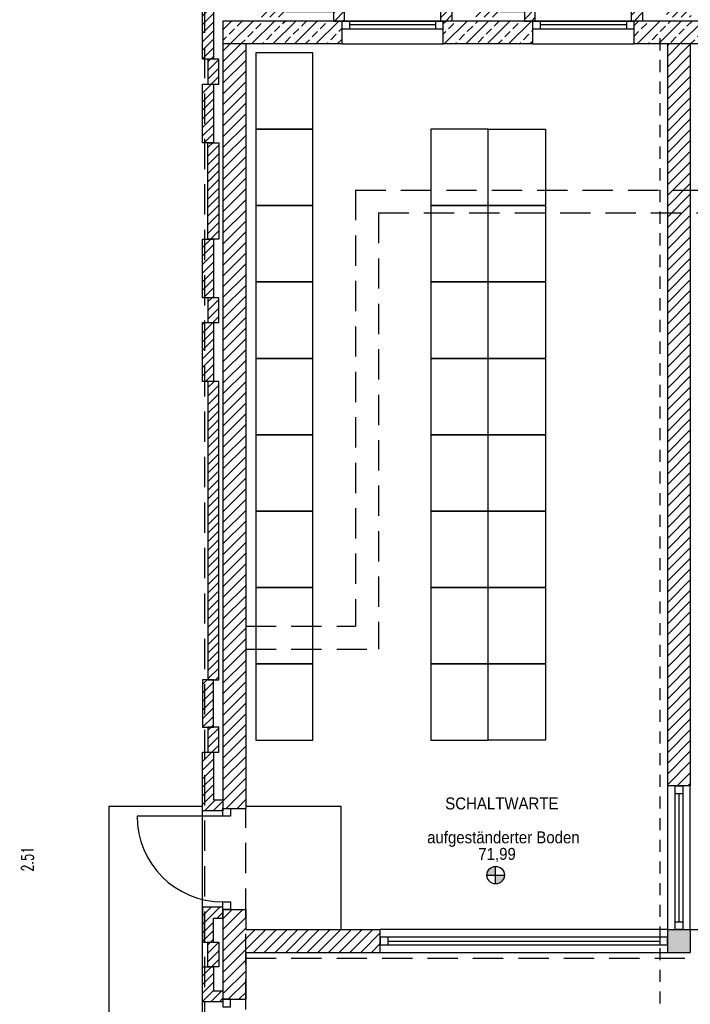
# Model space of a CAD drawing. Header units: metres. Extents: x -5 to 93, y -48 to 79.
# Tile 45 of 91: x 64 to 71, y 17 to 28. Entities that reach past the tile are written whole.
import ezdxf
from ezdxf.enums import TextEntityAlignment as Align

# ---------------------------------------------------------------- set-up
doc = ezdxf.new("R2010")
doc.units = ezdxf.units.M
doc.header["$LTSCALE"] = 0.05
doc.linetypes.add('VERDECKT', pattern=[9.525, 6.35, -3.175])
doc.linetypes.add('VERDECKT2', pattern=[4.7625, 3.175, -1.5875])
for name, color, linetype in [('A_Ansicht', 2, 'Continuous'), ('A_Bemassung', 7, 'Continuous'), ('A_FENSTER_TUER', 7, 'Continuous'), ('A_Schnitt', 1, 'Continuous'), ('A_Schnitt-Mauerwerk', 1, 'Continuous'), ('A_Schraffur', 9, 'Continuous'), ('A_Text', 5, 'Continuous'), ('A_Treppe', 5, 'Continuous'), ('A_Unsichtbar', 7, 'VERDECKT'), ('A_Unsichtbar-über', 253, 'VERDECKT')]:
    doc.layers.add(name, color=color, linetype=linetype)
doc.styles.add('Arial', font='arial.ttf', dxfattribs={"width": 0.9})
doc.styles.add('SIMPLEX7', font='SIMPLEXD', dxfattribs={"width": 0.7})
pattern_1 = [(45, (60.51569, 1.5344), (-0.04490128, 0.04490128), [])]
pattern_2 = [(45, (60.51569, 1.5344), (-0.0561266, 0.0561266), [])]
pattern_3 = [(45, (60.51569, 1.5344), (-0.1122532, 0.1122532), []), (45, (60.62794, 1.5344), (-0.1122532, 0.1122532), [0.079375, -0.0396875])]

msp = doc.modelspace()

# ---------------------------------------------------------------- hatches: boundary and pattern name
at = {"layer": 'A_Schraffur'}
h = msp.add_hatch(dxfattribs=at)
h.set_pattern_fill('ANSI31', color=256, scale=0.02, style=0)
h.set_pattern_definition(pattern_1)
h.paths.add_polyline_path([(66.1043, 19.8595), (65.9893, 19.8595), (65.9893, 19.2445), (66.2043, 19.2445), (66.2043, 19.3595), (66.1043, 19.3595)])
h.paths.add_polyline_path([(66.1043, 20.617), (66.0468, 20.617), (65.9893, 20.617), (65.9893, 20.1195), (66.1043, 20.1195)])
h.paths.add_polyline_path([(66.1618, 20.1195), (66.0468, 20.1195), (66.0468, 19.8595), (66.1043, 19.8595), (66.1618, 19.8595)])
h.paths.add_polyline_path([(66.1618, 23.7445), (66.0468, 23.7445), (66.0468, 20.617), (66.1618, 20.617)])
h.paths.add_polyline_path([(66.1043, 24.3595), (66.0468, 24.3595), (65.9893, 24.3595), (65.9893, 23.7445), (66.1043, 23.7445)])
h.paths.add_polyline_path([(66.1618, 24.6195), (66.0468, 24.6195), (66.0468, 24.3595), (66.1618, 24.3595)])
h.paths.add_polyline_path([(66.1043, 25.2345), (66.0468, 25.2345), (65.9893, 25.2345), (65.9893, 24.6195), (66.1043, 24.6195)])
h.paths.add_polyline_path([(66.1618, 26.2445), (66.0468, 26.2445), (66.0468, 25.2345), (66.1618, 25.2345)])
h.paths.add_polyline_path([(66.1043, 26.8595), (66.0468, 26.8595), (65.9893, 26.8595), (65.9893, 26.2445), (66.1043, 26.2445)])
h.paths.add_polyline_path([(66.1618, 27.1195), (66.0468, 27.1195), (66.0468, 26.8595), (66.1618, 26.8595)])
h.paths.add_polyline_path([(66.1043, 27.7345), (65.9893, 27.7345), (65.9893, 27.1195), (66.1043, 27.1195)])
h.paths.add_polyline_path([(66.6043, 27.7345), (66.1068, 27.7345), (66.1068, 27.6195), (66.6043, 27.6195)])
h.paths.add_polyline_path([(66.8643, 27.677), (66.6043, 27.677), (66.6043, 27.6195), (66.6043, 27.562), (66.8643, 27.562)])
h.paths.add_polyline_path([(67.4793, 27.7345), (66.8643, 27.7345), (66.8643, 27.6195), (67.3643, 27.6195), (67.3643, 27.5195), (67.4793, 27.5195)])
h = msp.add_hatch(dxfattribs=at)
h.set_pattern_fill('ANSI31', color=256, scale=0.02, style=0)
h.set_pattern_definition(pattern_1)
h.paths.add_polyline_path([(73.4793, 27.7345), (73.1143, 27.7345), (73.1143, 27.6195), (73.3643, 27.6195), (73.3643, 27.2795), (73.4793, 27.2795)])
h.paths.add_polyline_path([(73.1143, 27.677), (72.8543, 27.677), (72.8543, 27.562), (73.1143, 27.562)])
h.paths.add_polyline_path([(72.8543, 27.677), (72.8543, 27.7345), (72.4893, 27.7345), (72.4893, 27.5195), (72.6043, 27.5195), (72.6043, 27.6195), (72.8543, 27.6195)])
h.paths.add_polyline_path([(71.4793, 27.7345), (71.1143, 27.7345), (71.1143, 27.6195), (71.3643, 27.6195), (71.3643, 27.5195), (71.4793, 27.5195)])
h.paths.add_polyline_path([(71.1143, 27.677), (70.8543, 27.677), (70.8543, 27.562), (71.1143, 27.562)])
h.paths.add_polyline_path([(70.8543, 27.677), (70.8543, 27.7345), (70.4893, 27.7345), (70.4893, 27.5195), (70.6043, 27.5195), (70.6043, 27.6195), (70.8543, 27.6195)])
h.paths.add_polyline_path([(69.4793, 27.7345), (69.1143, 27.7345), (69.1143, 27.6195), (69.3643, 27.6195), (69.3643, 27.5195), (69.4793, 27.5195)])
h.paths.add_polyline_path([(69.1143, 27.677), (68.8543, 27.677), (68.8543, 27.562), (69.1143, 27.562)])
h.paths.add_polyline_path([(68.8543, 27.677), (68.8543, 27.7345), (68.4893, 27.7345), (68.4893, 27.5195), (68.6043, 27.5195), (68.6043, 27.6195), (68.8543, 27.6195)])
h = msp.add_hatch(dxfattribs=at)
h.set_pattern_fill('ANSI33', color=256, scale=0.025, style=0)
h.set_pattern_definition(pattern_3)
h.paths.add_polyline_path([(73.3443, 27.2795), (73.3443, 27.5195), (72.5143, 27.5195), (72.5143, 27.2795)])
h.paths.add_polyline_path([(70.5143, 27.5195), (70.5143, 27.2795), (71.4543, 27.2795), (71.4543, 27.5195), (71.3643, 27.5195)])
h.paths.add_polyline_path([(68.5143, 27.5195), (68.5143, 27.2795), (69.4543, 27.2795), (69.4543, 27.5195), (69.3643, 27.5195)])
h.paths.add_polyline_path([(67.4543, 27.2795), (67.4543, 27.5195), (67.3643, 27.5195), (66.2043, 27.5195), (66.2043, 27.2795)])
h = msp.add_hatch(dxfattribs=at)
h.set_pattern_fill('ANSI31', color=256, scale=0.025, style=0)
h.set_pattern_definition(pattern_2)
h.paths.add_polyline_path([(71.1043, 27.2795), (70.8643, 27.2795), (70.8643, 19.5095), (71.1043, 19.5095)])
h.paths.add_polyline_path([(66.4443, 27.2795), (66.2043, 27.2795), (66.2043, 19.2695), (66.4443, 19.2695)])
h = msp.add_hatch(dxfattribs=at)
h.set_pattern_fill('ANSI33', color=256, scale=0.025, style=0)
h.set_pattern_definition(pattern_3)
h.paths.add_polyline_path([(70.8643, 17.9995), (70.8643, 17.7595), (71.1043, 17.7595), (71.1043, 17.9995)])
h.paths.add_polyline_path([(74.4743, 17.9995), (74.4743, 17.6995), (74.8743, 17.6995), (74.8743, 17.9995)])
h.paths.add_polyline_path([(78.2443, 17.9995), (78.2443, 17.6995), (78.6443, 17.6995), (78.6443, 17.9995)])
h.paths.add_polyline_path([(82.7843, 17.9995), (82.7843, 17.6995), (83.1843, 17.6995), (83.1843, 17.9995)])
h.paths.add_polyline_path([(87.7643, 18.2095), (87.5243, 18.2095), (87.5243, 17.2695), (87.7643, 17.2695), (87.7643, 17.3595)])
h.paths.add_polyline_path([(87.5243, 19.2695), (87.7643, 19.2695), (87.7643, 19.3595), (87.7643, 20.7095), (87.5243, 20.7095)])
h.paths.add_polyline_path([(87.7643, 16.2095), (87.5243, 16.2095), (87.5243, 14.7695), (87.7643, 14.7695), (87.7643, 14.8595)])
h = msp.add_hatch(dxfattribs=at)
h.set_pattern_fill('ANSI31', color=256, scale=0.02, style=0)
h.set_pattern_definition(pattern_1)
h.paths.add_polyline_path([(66.2043, 18.2345), (65.9893, 18.2345), (65.9893, 17.8695), (66.1043, 17.8695), (66.1043, 18.1195), (66.2043, 18.1195)])
h.paths.add_polyline_path([(66.1618, 17.8695), (66.0468, 17.8695), (66.0468, 17.6095), (66.1618, 17.6095)])
h.paths.add_polyline_path([(66.2043, 17.2445), (66.2043, 17.3595), (66.1043, 17.3595), (66.1043, 17.6095), (65.9893, 17.6095), (65.9893, 17.2445)])
h = msp.add_hatch(dxfattribs=at)
h.set_pattern_fill('ANSI31', color=256, scale=0.025, style=0)
h.set_pattern_definition(pattern_2)
h.paths.add_polyline_path([(66.4443, 17.7595), (67.8543, 17.7595), (67.8543, 17.9995), (66.4443, 17.9995), (66.4443, 18.2095), (66.2043, 18.2095), (66.2043, 18.1195), (66.2043, 17.2695), (66.4443, 17.2695)])
at = {"layer": 'A_Text'}
h = msp.add_hatch(color=256, dxfattribs=at)
h.paths.add_polyline_path([(68.9714, 18.5708), (69.0631, 18.5708), (69.0631, 18.6624, 0.4142136)])
h.paths.add_polyline_path([(69.0631, 18.5708), (69.0631, 18.4791, 0.4142136), (69.1548, 18.5708)])

# ---------------------------------------------------------------- linework, layer by layer
at = {"layer": 'A_Ansicht'}
for p, q in [((67.4543, 27.5195), (68.5143, 27.5195)), ((69.4543, 27.5195), (70.5143, 27.5195)), ((67.4543, 27.2795), (68.5143, 27.2795)), ((69.4543, 27.2795), (70.5143, 27.2795)), ((70.8643, 19.5095), (70.8643, 17.9995)), ((71.1043, 17.9995), (71.1043, 19.5095)), ((70.8643, 17.9995), (67.8543, 17.9995)), ((71.1043, 17.9995), (87.5243, 17.9995)), ((67.8543, 17.7595), (70.8643, 17.7595))]:
    msp.add_line(p, q, dxfattribs=at)
msp.add_lwpolyline([(65.0093, 16.1895), (65.9893, 16.1895), (65.9893, 19.2895), (65.0093, 19.2895)], close=True, dxfattribs=at)
msp.add_lwpolyline([(66.4443, 18.2095), (66.4443, 17.9995), (67.4443, 17.9995), (67.4443, 19.2895), (66.4443, 19.2895)], dxfattribs=at)
at = {"layer": 'A_FENSTER_TUER'}
for p, q in [((67.4543, 27.4395), (67.4543, 27.5195)), ((67.5343, 27.4395), (67.5343, 27.5195)), ((68.4343, 27.4795), (67.5343, 27.4795)), ((68.4343, 27.5195), (68.4343, 27.4395)), ((69.5343, 27.4395), (69.5343, 27.5195)), ((70.4343, 27.4795), (69.5343, 27.4795)), ((70.4343, 27.5195), (70.4343, 27.4395)), ((71.0243, 19.5045), (71.0243, 17.9995)), ((70.9443, 19.4245), (71.0243, 19.4245)), ((70.9843, 19.4245), (70.9843, 18.0795)), ((66.2043, 19.1895), (65.3043, 19.1895)), ((70.9443, 18.0795), (71.0243, 18.0795)), ((67.9343, 17.9195), (67.9343, 17.8395)), ((67.9343, 17.8795), (70.7843, 17.8795)), ((70.7843, 17.9195), (70.7843, 17.8395)), ((67.8543, 17.8395), (70.8643, 17.8395))]:
    msp.add_line(p, q, dxfattribs=at)
for points in [[(67.4543, 27.4395), (68.5143, 27.4395), (68.5143, 27.5195), (67.4543, 27.5195)], [(69.4543, 27.4395), (70.5143, 27.4395), (70.5143, 27.5195), (69.4543, 27.5195)], [(71.0243, 18.062), (71.0243, 17.9995), (70.9443, 17.9995), (70.9443, 19.5045)], [(70.9443, 19.5045), (70.9443, 19.5045), (71.0243, 19.5045), (71.0243, 19.442)], [(68.8646, 17.9195), (67.8543, 17.9195), (67.8543, 17.8395), (67.9168, 17.8395)], [(70.8018, 17.8395), (70.8643, 17.8395), (70.8643, 17.9195), (68.8646, 17.9195)]]:
    msp.add_lwpolyline(points, dxfattribs=at)
for points in [[(66.2043, 19.2695), (66.2843, 19.2695), (66.2843, 19.1895), (66.2043, 19.1895)], [(66.2043, 18.2895), (66.2843, 18.2895), (66.2843, 18.2095), (66.2043, 18.2095)], [(66.2043, 17.1895), (66.2843, 17.1895), (66.2843, 17.2695), (66.2043, 17.2695)]]:
    msp.add_lwpolyline(points, close=True, dxfattribs=at)
msp.add_arc((66.2043, 19.1895), 0.9, 180, 270, dxfattribs=at)
at = {"layer": 'A_Schnitt'}
for p, q in [((67.4543, 27.2795), (67.4543, 27.5195)), ((68.5143, 27.2795), (68.5143, 27.5195)), ((69.4543, 27.2795), (69.4543, 27.5195)), ((70.5143, 27.2795), (70.5143, 27.5195)), ((67.4543, 27.2795), (66.2043, 27.2795)), ((66.4443, 27.2795), (66.4443, 19.2695)), ((69.4543, 27.2795), (68.5143, 27.2795)), ((71.4543, 27.2795), (70.5143, 27.2795)), ((70.8643, 27.2795), (70.8643, 19.5095)), ((71.1043, 27.2795), (71.1043, 19.5095)), ((70.8643, 19.5095), (71.1043, 19.5095)), ((66.2043, 19.2695), (66.4443, 19.2695)), ((66.2043, 18.2095), (66.4443, 18.2095)), ((66.4443, 18.2095), (66.4443, 17.9995)), ((66.4443, 17.9995), (67.8543, 17.9995)), ((67.8543, 17.7595), (67.8543, 17.9995)), ((70.8643, 17.9995), (71.1043, 17.9995)), ((70.8643, 17.9995), (70.8643, 17.7595)), ((71.1043, 17.9995), (71.1043, 17.7595)), ((66.4443, 17.7595), (67.8543, 17.7595)), ((66.4443, 17.7595), (66.4443, 17.2695)), ((70.8643, 17.7595), (71.1043, 17.7595)), ((66.2043, 17.2695), (66.4443, 17.2695))]:
    msp.add_line(p, q, dxfattribs=at)
for points in [[(67.4543, 27.5195), (66.2043, 27.5195), (66.2043, 19.2695)], [(69.4543, 27.5195), (68.5143, 27.5195)], [(71.4543, 27.5195), (70.5143, 27.5195)], [(66.2043, 18.2095), (66.2043, 17.2695)]]:
    msp.add_lwpolyline(points, dxfattribs=at)
at = {"layer": 'A_Schnitt-Mauerwerk'}
for points in [[(65.9893, 27.7345), (66.1043, 27.7345), (66.1043, 27.1195), (65.9893, 27.1195)], [(66.0468, 27.1195), (66.0468, 26.8595), (66.1618, 26.8595), (66.1618, 27.1195)], [(65.9893, 26.8595), (66.1043, 26.8595), (66.1043, 26.2445), (65.9893, 26.2445)], [(66.0468, 26.2445), (66.1618, 26.2445), (66.1618, 25.2345), (66.0468, 25.2345)], [(65.9893, 25.2345), (66.1043, 25.2345), (66.1043, 24.6195), (65.9893, 24.6195)], [(66.0468, 24.6195), (66.0468, 24.3595), (66.1618, 24.3595), (66.1618, 24.6195)], [(65.9893, 24.3595), (66.1043, 24.3595), (66.1043, 23.7445), (65.9893, 23.7445)], [(66.0468, 20.617), (66.1618, 20.617), (66.1618, 23.7445), (66.0468, 23.7445)], [(65.9893, 20.617), (65.9893, 20.1195), (66.1043, 20.1195), (66.1043, 20.617)], [(66.0468, 20.1195), (66.0468, 19.8595), (66.1618, 19.8595), (66.1618, 20.1195)], [(66.0468, 17.6095), (66.0468, 17.8695), (66.1618, 17.8695), (66.1618, 17.6095)]]:
    msp.add_lwpolyline(points, close=True, dxfattribs=at)
for points in [[(67.3643, 27.5195), (67.4793, 27.5195), (67.4793, 27.7345), (66.8643, 27.7345), (66.8643, 27.6195), (67.3643, 27.6195), (67.3643, 27.5195)], [(68.6043, 27.5195), (68.4893, 27.5195), (68.4893, 27.7345), (68.8543, 27.7345), (68.8543, 27.6195), (68.6043, 27.6195), (68.6043, 27.5195)], [(69.3643, 27.5195), (69.4793, 27.5195), (69.4793, 27.7345), (69.1143, 27.7345), (69.1143, 27.6195), (69.3643, 27.6195), (69.3643, 27.5195)], [(70.6043, 27.5195), (70.4893, 27.5195), (70.4893, 27.7345), (70.8543, 27.7345), (70.8543, 27.6195), (70.6043, 27.6195), (70.6043, 27.5195)], [(66.2043, 19.3595), (66.2043, 19.2445), (65.9893, 19.2445), (65.9893, 19.8595), (66.1043, 19.8595), (66.1043, 19.3595), (66.2043, 19.3595)], [(66.2043, 18.1195), (66.2043, 18.2345), (65.9893, 18.2345), (65.9893, 17.8695), (66.1043, 17.8695), (66.1043, 18.1195), (66.2043, 18.1195)], [(66.2043, 17.3595), (66.2043, 17.2445), (65.9893, 17.2445), (65.9893, 17.6095), (66.1043, 17.6095), (66.1043, 17.3595), (66.2043, 17.3595)]]:
    msp.add_lwpolyline(points, dxfattribs=at)
at = {"layer": 'A_Text'}
for p, q in [((68.9714, 18.5708), (69.1548, 18.5708)), ((69.0631, 18.4791), (69.0631, 18.6624))]:
    msp.add_line(p, q, dxfattribs=at)
msp.add_circle((69.0631, 18.5708), 0.0917, dxfattribs=at)
at = {"layer": 'A_Treppe'}
for points in [[(66.5475, 26.3856), (67.1475, 26.3856), (67.1475, 27.1856), (66.5475, 27.1856)], [(66.5475, 25.5856), (67.1475, 25.5856), (67.1475, 26.3856), (66.5475, 26.3856)], [(68.3843, 25.5856), (68.9843, 25.5856), (68.9843, 26.3856), (68.3843, 26.3856)], [(69.5843, 25.5856), (68.9843, 25.5856), (68.9843, 26.3856), (69.5843, 26.3856)], [(66.5475, 24.7856), (67.1475, 24.7856), (67.1475, 25.5856), (66.5475, 25.5856)], [(68.3843, 24.7856), (68.9843, 24.7856), (68.9843, 25.5856), (68.3843, 25.5856)], [(69.5843, 24.7856), (68.9843, 24.7856), (68.9843, 25.5856), (69.5843, 25.5856)], [(66.5475, 23.9856), (67.1475, 23.9856), (67.1475, 24.7856), (66.5475, 24.7856)], [(68.3843, 23.9856), (68.9843, 23.9856), (68.9843, 24.7856), (68.3843, 24.7856)], [(69.5843, 23.9856), (68.9843, 23.9856), (68.9843, 24.7856), (69.5843, 24.7856)], [(66.5475, 23.1856), (67.1475, 23.1856), (67.1475, 23.9856), (66.5475, 23.9856)], [(68.3843, 23.1856), (68.9843, 23.1856), (68.9843, 23.9856), (68.3843, 23.9856)], [(69.5843, 23.1856), (68.9843, 23.1856), (68.9843, 23.9856), (69.5843, 23.9856)], [(66.5475, 22.3856), (67.1475, 22.3856), (67.1475, 23.1856), (66.5475, 23.1856)], [(68.3843, 22.3856), (68.9843, 22.3856), (68.9843, 23.1856), (68.3843, 23.1856)], [(69.5843, 22.3856), (68.9843, 22.3856), (68.9843, 23.1856), (69.5843, 23.1856)], [(66.5475, 21.5856), (67.1475, 21.5856), (67.1475, 22.3856), (66.5475, 22.3856)], [(68.3843, 21.5856), (68.9843, 21.5856), (68.9843, 22.3856), (68.3843, 22.3856)], [(69.5843, 21.5856), (68.9843, 21.5856), (68.9843, 22.3856), (69.5843, 22.3856)], [(66.5475, 20.7856), (67.1475, 20.7856), (67.1475, 21.5856), (66.5475, 21.5856)], [(68.3843, 20.7856), (68.9843, 20.7856), (68.9843, 21.5856), (68.3843, 21.5856)], [(69.5843, 20.7856), (68.9843, 20.7856), (68.9843, 21.5856), (69.5843, 21.5856)], [(66.5475, 19.9856), (67.1475, 19.9856), (67.1475, 20.7856), (66.5475, 20.7856)], [(68.3843, 19.9856), (68.9843, 19.9856), (68.9843, 20.7856), (68.3843, 20.7856)], [(69.5843, 19.9856), (68.9843, 19.9856), (68.9843, 20.7856), (69.5843, 20.7856)]]:
    msp.add_lwpolyline(points, close=True, dxfattribs=at)
at = {"layer": 'A_Unsichtbar'}
for p, q in [((67.5943, 25.7495), (67.5943, 21.1795)), ((67.5943, 25.7495), (72.4043, 25.7495)), ((67.8343, 25.5095), (67.8343, 20.9395)), ((67.8343, 25.5095), (77.9451, 25.5095)), ((66.4443, 21.1795), (67.5943, 21.1795)), ((66.4443, 20.9395), (67.8343, 20.9395)), ((66.4443, 16.2095), (66.4443, 19.2695)), ((66.4443, 17.6995), (87.5243, 17.6995))]:
    msp.add_line(p, q, dxfattribs=at)
msp.add_lwpolyline([(66.0093, 7.7645), (87.9593, 7.7645), (87.9593, 27.7145), (66.0093, 27.7145)], close=True, dxfattribs=at)
at = {"layer": 'A_Unsichtbar-über', "linetype": 'VERDECKT2', "ltscale": 0.8}
msp.add_line((70.7843, 27.3395), (70.7843, 8.2595), dxfattribs=at)

# ---------------------------------------------------------------- texts
at = {"layer": 'A_Bemassung', "style": 'SIMPLEX7', "width": 0.7}
msp.add_text('2.51', height=0.125, rotation=90, dxfattribs=at).set_placement((64.1543, 18.7377), align=Align.MIDDLE)
at = {"layer": 'A_Text', "style": 'Arial', "width": 0.9}
for s, p in [('SCHALTWARTE', (68.5351, 19.2594)), ('aufgeständerter Boden', (68.3454, 18.9038)), ('71,99', (68.8816, 18.7305))]:
    msp.add_text(s, height=0.125, dxfattribs=at).set_placement(p)

doc.saveas('drawing.dxf')
